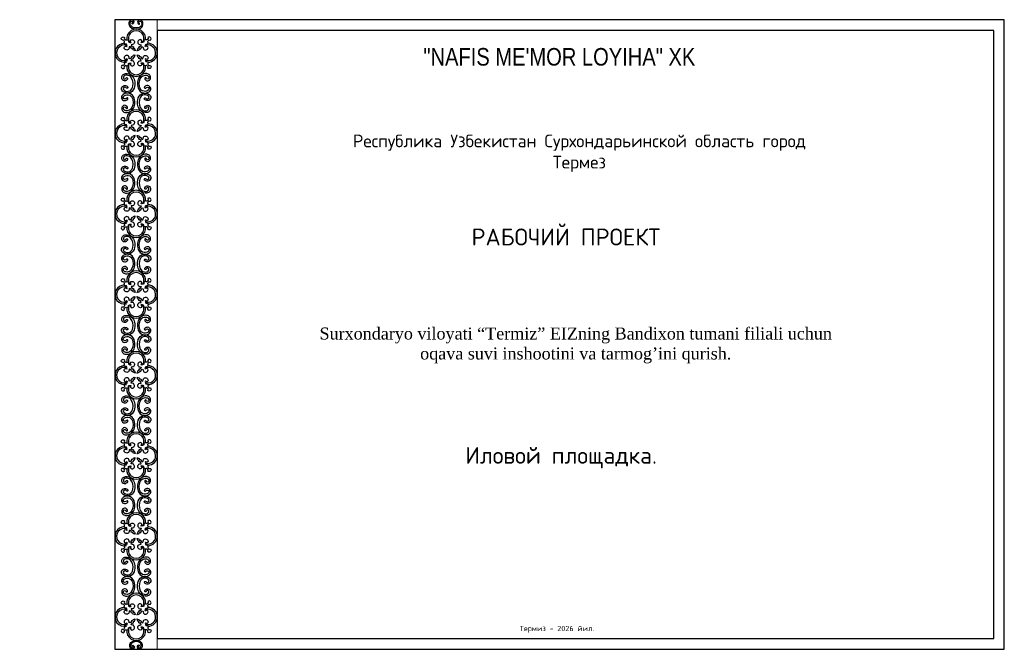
# Model space of a CAD drawing. Header units: millimetres. Extents: x -2765404 to 1548445, y -374876 to 1313256.
# Tile 74 of 77: x 11257 to 57757, y -1378 to 28333. Entities that reach past the tile are written whole.
import ezdxf

# ---------------------------------------------------------------- set-up
doc = ezdxf.new("R2010")
doc.units = ezdxf.units.MM
doc.layers.add('.', color=7, linetype='Continuous', lineweight=15)
for name, color, linetype in [('3', 2, 'Continuous'), ('7', 2, 'Continuous'), ('PDF _0', 7, 'Continuous'), ('PDF _Текст', 7, 'Continuous')]:
    doc.layers.add(name, color=color, linetype=linetype)
doc.styles.add('PDF ISOCPEUR', font='isocpeur.ttf')
doc.styles.add('Standard 1', font='isocpeur.ttf', dxfattribs={"height": 300})
doc.styles.add('Times Nev Roman', font='times.ttf', dxfattribs={"width": 0.9})
doc.styles.add('V@ler@Live', font='isocpeui.ttf')

# ---------------------------------------------------------------- blocks, each defined once
blk = doc.blocks.new('fgdhfh')
at = {"layer": '.'}
blk.add_lwpolyline([(-16904, 337796), (-18904, 337796), (-18904, 367496), (-16904, 367496)], close=True, dxfattribs=at)
at = {"layer": '3', "color": 0}
for centre, radius, start, end in [((-17903, 366610), 446, 352.8023, 187.1977), ((-17903, 366610), 367, 331.6514, 208.3486), ((-18457, 365942), 446, 90.3699, 281.8555), ((-18457, 365942), 367, 71.198, 284.4496), ((-17349, 365942), 367, 255.5504, 108.802), ((-17349, 365942), 446, 270.3699, 89.6301), ((-17903, 365274), 446, 172.8023, 7.1977), ((-17903, 365274), 367, 151.6514, 28.3486), ((-17903, 362807), 446, 352.8023, 187.1977), ((-17903, 362807), 367, 331.6514, 208.3486), ((-18457, 362139), 446, 90.3699, 281.8555), ((-18457, 362139), 367, 71.198, 284.4496), ((-17349, 362139), 367, 255.5504, 108.802), ((-17349, 362139), 446, 270.3699, 89.6301), ((-17903, 361471), 446, 172.8023, 7.1977), ((-17903, 361471), 367, 151.6514, 28.3486), ((-17903, 359004), 446, 352.8023, 187.1977), ((-17903, 359004), 367, 331.6514, 208.3486), ((-18457, 358336), 446, 90.3699, 281.8555), ((-18457, 358336), 367, 71.198, 284.4496), ((-17349, 358336), 367, 255.5504, 108.802), ((-17349, 358336), 446, 270.3699, 89.6301), ((-17903, 357668), 446, 172.8023, 7.1977), ((-17903, 357668), 367, 151.6514, 28.3486), ((-17903, 355201), 446, 352.8023, 187.1977), ((-17903, 355201), 367, 331.6514, 208.3486), ((-18457, 354533), 446, 90.3699, 281.8555), ((-18457, 354533), 367, 71.198, 284.4496), ((-17349, 354533), 367, 255.5504, 108.802), ((-17349, 354533), 446, 270.3699, 89.6301), ((-17903, 353865), 446, 172.8023, 7.1977), ((-17903, 353865), 367, 151.6514, 28.3486), ((-17903, 351398), 446, 352.8023, 187.1977), ((-17903, 351398), 367, 331.6514, 208.3486), ((-18457, 350730), 446, 90.3699, 281.8555), ((-18457, 350730), 367, 71.198, 284.4496), ((-17349, 350730), 367, 255.5504, 108.802), ((-17349, 350730), 446, 270.3699, 89.6301), ((-17903, 350062), 367, 151.6514, 28.3486), ((-17903, 350062), 446, 172.8023, 7.1977), ((-17903, 347595), 446, 352.8023, 187.1977), ((-17903, 347595), 367, 331.6514, 208.3486), ((-18457, 346927), 446, 90.3699, 281.8555), ((-17349, 346927), 446, 270.3699, 89.6301), ((-18457, 346927), 367, 71.198, 284.4496), ((-17349, 346927), 367, 255.5504, 108.802), ((-17903, 346259), 367, 151.6514, 28.3486), ((-17903, 346259), 446, 172.8023, 7.1977), ((-17903, 343792), 446, 352.8023, 187.1977), ((-17903, 343792), 367, 331.6514, 208.3486), ((-18457, 343124), 446, 90.3699, 281.8555), ((-18457, 343124), 367, 71.198, 284.4496), ((-17349, 343124), 367, 255.5504, 108.802), ((-17349, 343124), 446, 270.3699, 89.6301), ((-17903, 342456), 446, 172.8023, 7.1977), ((-17903, 342456), 367, 151.6514, 28.3486), ((-17903, 339989), 446, 352.8023, 187.1977), ((-17903, 339989), 367, 331.6514, 208.3486), ((-18457, 339321), 446, 90.3699, 281.8555), ((-18457, 339321), 367, 71.198, 284.4496), ((-17349, 339321), 367, 255.5504, 108.802), ((-17349, 339321), 446, 270.3699, 89.6301), ((-17903, 338653), 446, 172.8023, 7.1977), ((-17903, 338653), 367, 151.6514, 28.3486)]:
    blk.add_arc(centre, radius, start, end, dxfattribs=at)
at = {"layer": '7', "color": 0}
for points in [[(-17797, 367302, 1.171335), (-17751, 367320, -0.212752), (-17779, 367387, -0.727916), (-17673, 367407, -0.623218), (-17816, 367124, -0.262704), (-18140, 367209, -0.237755), (-18183, 367357, -0.443715), (-18087, 367434, -0.745645), (-18079, 367353, 1.73265), (-18058, 367317, 0.811819), (-18075, 367490, 0.438939), (-18241, 367363, 0.230751), (-18180, 367169, 0.259774), (-17807, 367068, 0.60335), (-17625, 367438, 0.724873), (-17836, 367392, 0.249002), (-17790, 367295)], [(-17942, 366040, -0.128235), (-17978, 366065, -0.546756), (-18071, 366133, -0.948488), (-18132, 366181, 0.267644), (-18225, 366223, -0.068938), (-18245, 366123, -0.717322), (-18470, 366184, -0.827575), (-18339, 366217, 0.222536), (-18365, 366348, -0.66545), (-18460, 366455, 0.313466), (-18470, 366502, 0.362338), (-18580, 366538, -0.501434), (-18573, 366667, -0.444163), (-18458, 366664, 0.337462), (-18437, 366568, 0.301427), (-18372, 366546, -0.66545), (-18262, 366454, 0.222536), (-18131, 366432, -0.827575), (-18101, 366563, -0.717322), (-18034, 366340, -0.068938), (-18133, 366318, 0.267644), (-18088, 366226, -0.948488), (-18039, 366166, -0.545107), (-17969, 366076, -0.11455), (-17942, 366040)], [(-17863, 366040, 0.128235), (-17827, 366065, 0.546756), (-17734, 366133, 0.948488), (-17673, 366181, -0.267644), (-17580, 366223, 0.068938), (-17561, 366123, 0.717322), (-17336, 366184, 0.827575), (-17466, 366217, -0.222536), (-17441, 366348, 0.66545), (-17346, 366455, -0.313466), (-17335, 366502, -0.362338), (-17226, 366538, 0.501434), (-17232, 366667, 0.444163), (-17348, 366664, -0.337462), (-17369, 366568, -0.301427), (-17434, 366546, 0.66545), (-17543, 366454, -0.222536), (-17675, 366432, 0.827575), (-17705, 366563, 0.717322), (-17772, 366340, 0.068938), (-17673, 366318, -0.267644), (-17717, 366226, 0.948488), (-17767, 366166, 0.545107), (-17837, 366076, 0.11455), (-17863, 366040)], [(-17942, 365844, 0.128235), (-17978, 365819, 0.546756), (-18071, 365751, 0.948488), (-18132, 365703, -0.267644), (-18225, 365660, 0.068938), (-18245, 365760, 0.717322), (-18470, 365699, 0.827575), (-18339, 365666, -0.222536), (-18365, 365535, 0.66545), (-18460, 365428, -0.313466), (-18470, 365381, -0.362338), (-18580, 365345, 0.501434), (-18573, 365216, 0.444163), (-18458, 365219, -0.337462), (-18437, 365315, -0.301427), (-18372, 365337, 0.66545), (-18262, 365429, -0.222536), (-18131, 365452, 0.827575), (-18101, 365320, 0.717322), (-18034, 365543, 0.068938), (-18133, 365566, -0.267644), (-18088, 365658, 0.948488), (-18039, 365717, 0.545107), (-17969, 365807, 0.11455), (-17942, 365844)], [(-17863, 365844, -0.128235), (-17827, 365819, -0.546756), (-17734, 365751, -0.948488), (-17673, 365703, 0.267644), (-17580, 365660, -0.068938), (-17561, 365760, -0.717322), (-17336, 365699, -0.827575), (-17466, 365666, 0.222536), (-17441, 365535, -0.66545), (-17346, 365428, 0.313466), (-17335, 365381, 0.362338), (-17226, 365345, -0.501434), (-17232, 365216, -0.444163), (-17348, 365219, 0.337462), (-17369, 365315, 0.301427), (-17434, 365337, -0.66545), (-17543, 365429, 0.222536), (-17675, 365452, -0.827575), (-17705, 365320, -0.717322), (-17772, 365543, -0.068938), (-17673, 365566, 0.267644), (-17717, 365658, -0.948488), (-17767, 365717, -0.545107), (-17837, 365807, -0.11455), (-17863, 365844)], [(-18305, 364341, -1.005755), (-18353, 364278, 0.212752), (-18446, 364317, 0.727916), (-18473, 364170, 0.595392), (-18057, 364366, 0.262704), (-18172, 364816, 0.221314), (-18394, 364877, 0.443715), (-18502, 364745, 0.745645), (-18390, 364733, -1.280079), (-18317, 364703, -0.74172), (-18580, 364728, -0.438939), (-18403, 364957, -0.218529), (-18117, 364872, -0.259774), (-17979, 364353, -0.58234), (-18516, 364103, -0.724873), (-18451, 364396, -0.218201), (-18295, 364331)], [(-17501, 364341, 1.005755), (-17453, 364278, -0.212752), (-17360, 364317, -0.727916), (-17332, 364170, -0.595392), (-17749, 364366, -0.262704), (-17634, 364816, -0.221314), (-17411, 364877, -0.443715), (-17303, 364745, -0.745645), (-17416, 364733, 1.280079), (-17489, 364703, 0.74172), (-17226, 364728, 0.438939), (-17403, 364957, 0.218529), (-17689, 364872, 0.259774), (-17827, 364353, 0.58234), (-17290, 364103, 0.724873), (-17355, 364396, 0.218201), (-17511, 364331)], [(-18305, 363740, 1.005755), (-18353, 363803, -0.212752), (-18446, 363763, -0.727916), (-18473, 363911, -0.595392), (-18057, 363714, -0.262704), (-18172, 363264, -0.221314), (-18394, 363204, -0.443715), (-18502, 363336, -0.745645), (-18390, 363347, 1.280079), (-18317, 363377, 0.74172), (-18580, 363352, 0.438939), (-18403, 363123, 0.218529), (-18117, 363208, 0.259774), (-17979, 363727, 0.58234), (-18516, 363977, 0.724873), (-18451, 363684, 0.218201), (-18295, 363749)], [(-17501, 363740, -1.005755), (-17453, 363803, 0.212752), (-17360, 363763, 0.727916), (-17332, 363911, 0.595392), (-17749, 363714, 0.262704), (-17634, 363264, 0.221314), (-17411, 363204, 0.443715), (-17303, 363336, 0.745645), (-17416, 363347, -1.280079), (-17489, 363377, -0.74172), (-17226, 363352, -0.438939), (-17403, 363123, -0.218529), (-17689, 363208, -0.259774), (-17827, 363727, -0.58234), (-17290, 363977, -0.724873), (-17355, 363684, -0.218201), (-17511, 363749)], [(-17942, 362237, -0.128235), (-17978, 362262, -0.546756), (-18071, 362330, -0.948488), (-18132, 362378, 0.267644), (-18225, 362420, -0.068938), (-18245, 362320, -0.717322), (-18470, 362381, -0.827575), (-18339, 362415, 0.222536), (-18365, 362545, -0.66545), (-18460, 362652, 0.313466), (-18470, 362699, 0.362338), (-18580, 362736, -0.501434), (-18573, 362864, -0.444163), (-18458, 362861, 0.337462), (-18437, 362765, 0.301427), (-18372, 362743, -0.66545), (-18262, 362651, 0.222536), (-18131, 362629, -0.827575), (-18101, 362760, -0.717322), (-18034, 362537, -0.068938), (-18133, 362515, 0.267644), (-18088, 362423, -0.948488), (-18039, 362363, -0.545107), (-17969, 362273, -0.11455), (-17942, 362237)], [(-17863, 362237, 0.128235), (-17827, 362262, 0.546756), (-17734, 362330, 0.948488), (-17673, 362378, -0.267644), (-17580, 362420, 0.068938), (-17561, 362320, 0.717322), (-17336, 362381, 0.827575), (-17466, 362415, -0.222536), (-17441, 362545, 0.66545), (-17346, 362652, -0.313466), (-17335, 362699, -0.362338), (-17226, 362736, 0.501434), (-17232, 362864, 0.444163), (-17348, 362861, -0.337462), (-17369, 362765, -0.301427), (-17434, 362743, 0.66545), (-17543, 362651, -0.222536), (-17675, 362629, 0.827575), (-17705, 362760, 0.717322), (-17772, 362537, 0.068938), (-17673, 362515, -0.267644), (-17717, 362423, 0.948488), (-17767, 362363, 0.545107), (-17837, 362273, 0.11455), (-17863, 362237)], [(-17942, 362041, 0.128235), (-17978, 362016, 0.546756), (-18071, 361948, 0.948488), (-18132, 361900, -0.267644), (-18225, 361858, 0.068938), (-18245, 361957, 0.717322), (-18470, 361896, 0.827575), (-18339, 361863, -0.222536), (-18365, 361732, 0.66545), (-18460, 361625, -0.313466), (-18470, 361578, -0.362338), (-18580, 361542, 0.501434), (-18573, 361413, 0.444163), (-18458, 361416, -0.337462), (-18437, 361512, -0.301427), (-18372, 361535, 0.66545), (-18262, 361626, -0.222536), (-18131, 361649, 0.827575), (-18101, 361517, 0.717322), (-18034, 361741, 0.068938), (-18133, 361763, -0.267644), (-18088, 361855, 0.948488), (-18039, 361914, 0.545107), (-17969, 362004, 0.11455), (-17942, 362041)], [(-17863, 362041, -0.128235), (-17827, 362016, -0.546756), (-17734, 361948, -0.948488), (-17673, 361900, 0.267644), (-17580, 361858, -0.068938), (-17561, 361957, -0.717322), (-17336, 361896, -0.827575), (-17466, 361863, 0.222536), (-17441, 361732, -0.66545), (-17346, 361625, 0.313466), (-17335, 361578, 0.362338), (-17226, 361542, -0.501434), (-17232, 361413, -0.444163), (-17348, 361416, 0.337462), (-17369, 361512, 0.301427), (-17434, 361535, -0.66545), (-17543, 361626, 0.222536), (-17675, 361649, -0.827575), (-17705, 361517, -0.717322), (-17772, 361741, -0.068938), (-17673, 361763, 0.267644), (-17717, 361855, -0.948488), (-17767, 361914, -0.545107), (-17837, 362004, -0.11455), (-17863, 362041)], [(-18305, 360538, -1.005755), (-18353, 360475, 0.212752), (-18446, 360514, 0.727916), (-18473, 360367, 0.595392), (-18057, 360563, 0.262704), (-18172, 361013, 0.221314), (-18394, 361074, 0.443715), (-18502, 360942, 0.745645), (-18390, 360930, -1.280079), (-18317, 360901, -0.74172), (-18580, 360926, -0.438939), (-18403, 361154, -0.218529), (-18117, 361069, -0.259774), (-17979, 360550, -0.58234), (-18516, 360301, -0.724873), (-18451, 360593, -0.218201), (-18295, 360528)], [(-17501, 360538, 1.005755), (-17453, 360475, -0.212752), (-17360, 360514, -0.727916), (-17332, 360367, -0.595392), (-17749, 360563, -0.262704), (-17634, 361013, -0.221314), (-17411, 361074, -0.443715), (-17303, 360942, -0.745645), (-17416, 360930, 1.280079), (-17489, 360901, 0.74172), (-17226, 360926, 0.438939), (-17403, 361154, 0.218529), (-17689, 361069, 0.259774), (-17827, 360550, 0.58234), (-17290, 360301, 0.724873), (-17355, 360593, 0.218201), (-17511, 360528)], [(-18305, 359937, 1.005755), (-18353, 360000, -0.212752), (-18446, 359960, -0.727916), (-18473, 360108, -0.595392), (-18057, 359911, -0.262704), (-18172, 359461, -0.221314), (-18394, 359401, -0.443715), (-18502, 359533, -0.745645), (-18390, 359544, 1.280079), (-18317, 359574, 0.74172), (-18580, 359549, 0.438939), (-18403, 359320, 0.218529), (-18117, 359405, 0.259774), (-17979, 359924, 0.58234), (-18516, 360174, 0.724873), (-18451, 359881, 0.218201), (-18295, 359946)], [(-17501, 359937, -1.005755), (-17453, 360000, 0.212752), (-17360, 359960, 0.727916), (-17332, 360108, 0.595392), (-17749, 359911, 0.262704), (-17634, 359461, 0.221314), (-17411, 359401, 0.443715), (-17303, 359533, 0.745645), (-17416, 359544, -1.280079), (-17489, 359574, -0.74172), (-17226, 359549, -0.438939), (-17403, 359320, -0.218529), (-17689, 359405, -0.259774), (-17827, 359924, -0.58234), (-17290, 360174, -0.724873), (-17355, 359881, -0.218201), (-17511, 359946)], [(-17942, 358434, -0.128235), (-17978, 358459, -0.546756), (-18071, 358527, -0.948488), (-18132, 358575, 0.267644), (-18225, 358617, -0.068938), (-18245, 358517, -0.717322), (-18470, 358578, -0.827575), (-18339, 358612, 0.222536), (-18365, 358743, -0.66545), (-18460, 358849, 0.313466), (-18470, 358897, 0.362338), (-18580, 358933, -0.501434), (-18573, 359061, -0.444163), (-18458, 359058, 0.337462), (-18437, 358962, 0.301427), (-18372, 358940, -0.66545), (-18262, 358848, 0.222536), (-18131, 358826, -0.827575), (-18101, 358957, -0.717322), (-18034, 358734, -0.068938), (-18133, 358712, 0.267644), (-18088, 358620, -0.948488), (-18039, 358560, -0.545107), (-17969, 358470, -0.11455), (-17942, 358434)], [(-17863, 358434, 0.128235), (-17827, 358459, 0.546756), (-17734, 358527, 0.948488), (-17673, 358575, -0.267644), (-17580, 358617, 0.068938), (-17561, 358517, 0.717322), (-17336, 358578, 0.827575), (-17466, 358612, -0.222536), (-17441, 358743, 0.66545), (-17346, 358849, -0.313466), (-17335, 358897, -0.362338), (-17226, 358933, 0.501434), (-17232, 359061, 0.444163), (-17348, 359058, -0.337462), (-17369, 358962, -0.301427), (-17434, 358940, 0.66545), (-17543, 358848, -0.222536), (-17675, 358826, 0.827575), (-17705, 358957, 0.717322), (-17772, 358734, 0.068938), (-17673, 358712, -0.267644), (-17717, 358620, 0.948488), (-17767, 358560, 0.545107), (-17837, 358470, 0.11455), (-17863, 358434)], [(-17942, 358238, 0.128235), (-17978, 358213, 0.546756), (-18071, 358145, 0.948488), (-18132, 358097, -0.267644), (-18225, 358055, 0.068938), (-18245, 358154, 0.717322), (-18470, 358093, 0.827575), (-18339, 358060, -0.222536), (-18365, 357929, 0.66545), (-18460, 357822, -0.313466), (-18470, 357775, -0.362338), (-18580, 357739, 0.501434), (-18573, 357610, 0.444163), (-18458, 357614, -0.337462), (-18437, 357709, -0.301427), (-18372, 357732, 0.66545), (-18262, 357823, -0.222536), (-18131, 357846, 0.827575), (-18101, 357714, 0.717322), (-18034, 357938, 0.068938), (-18133, 357960, -0.267644), (-18088, 358052, 0.948488), (-18039, 358111, 0.545107), (-17969, 358201, 0.11455), (-17942, 358238)], [(-17863, 358238, -0.128235), (-17827, 358213, -0.546756), (-17734, 358145, -0.948488), (-17673, 358097, 0.267644), (-17580, 358055, -0.068938), (-17561, 358154, -0.717322), (-17336, 358093, -0.827575), (-17466, 358060, 0.222536), (-17441, 357929, -0.66545), (-17346, 357822, 0.313466), (-17335, 357775, 0.362338), (-17226, 357739, -0.501434), (-17232, 357610, -0.444163), (-17348, 357614, 0.337462), (-17369, 357709, 0.301427), (-17434, 357732, -0.66545), (-17543, 357823, 0.222536), (-17675, 357846, -0.827575), (-17705, 357714, -0.717322), (-17772, 357938, -0.068938), (-17673, 357960, 0.267644), (-17717, 358052, -0.948488), (-17767, 358111, -0.545107), (-17837, 358201, -0.11455), (-17863, 358238)], [(-18305, 356735, -1.005755), (-18353, 356672, 0.212752), (-18446, 356712, 0.727916), (-18473, 356564, 0.595392), (-18057, 356760, 0.262704), (-18172, 357211, 0.221314), (-18394, 357271, 0.443715), (-18502, 357139, 0.745645), (-18390, 357128, -1.280079), (-18317, 357098, -0.74172), (-18580, 357123, -0.438939), (-18403, 357351, -0.218529), (-18117, 357266, -0.259774), (-17979, 356747, -0.58234), (-18516, 356498, -0.724873), (-18451, 356790, -0.218201), (-18295, 356725)], [(-17501, 356735, 1.005755), (-17453, 356672, -0.212752), (-17360, 356712, -0.727916), (-17332, 356564, -0.595392), (-17749, 356760, -0.262704), (-17634, 357211, -0.221314), (-17411, 357271, -0.443715), (-17303, 357139, -0.745645), (-17416, 357128, 1.280079), (-17489, 357098, 0.74172), (-17226, 357123, 0.438939), (-17403, 357351, 0.218529), (-17689, 357266, 0.259774), (-17827, 356747, 0.58234), (-17290, 356498, 0.724873), (-17355, 356790, 0.218201), (-17511, 356725)], [(-18305, 356134, 1.005755), (-18353, 356197, -0.212752), (-18446, 356157, -0.727916), (-18473, 356305, -0.595392), (-18057, 356108, -0.262704), (-18172, 355658, -0.221314), (-18394, 355598, -0.443715), (-18502, 355730, -0.745645), (-18390, 355741, 1.280079), (-18317, 355771, 0.74172), (-18580, 355746, 0.438939), (-18403, 355517, 0.218529), (-18117, 355602, 0.259774), (-17979, 356121, 0.58234), (-18516, 356371, 0.724873), (-18451, 356079, 0.218201), (-18295, 356144)], [(-17501, 356134, -1.005755), (-17453, 356197, 0.212752), (-17360, 356157, 0.727916), (-17332, 356305, 0.595392), (-17749, 356108, 0.262704), (-17634, 355658, 0.221314), (-17411, 355598, 0.443715), (-17303, 355730, 0.745645), (-17416, 355741, -1.280079), (-17489, 355771, -0.74172), (-17226, 355746, -0.438939), (-17403, 355517, -0.218529), (-17689, 355602, -0.259774), (-17827, 356121, -0.58234), (-17290, 356371, -0.724873), (-17355, 356079, -0.218201), (-17511, 356144)], [(-17942, 354631, -0.128235), (-17978, 354656, -0.546756), (-18071, 354724, -0.948488), (-18132, 354772, 0.267644), (-18225, 354814, -0.068938), (-18245, 354714, -0.717322), (-18470, 354775, -0.827575), (-18339, 354809, 0.222536), (-18365, 354940, -0.66545), (-18460, 355046, 0.313466), (-18470, 355094, 0.362338), (-18580, 355130, -0.501434), (-18573, 355259, -0.444163), (-18458, 355255, 0.337462), (-18437, 355160, 0.301427), (-18372, 355137, -0.66545), (-18262, 355045, 0.222536), (-18131, 355023, -0.827575), (-18101, 355154, -0.717322), (-18034, 354931, -0.068938), (-18133, 354909, 0.267644), (-18088, 354817, -0.948488), (-18039, 354757, -0.545107), (-17969, 354667, -0.11455), (-17942, 354631)], [(-17863, 354631, 0.128235), (-17827, 354656, 0.546756), (-17734, 354724, 0.948488), (-17673, 354772, -0.267644), (-17580, 354814, 0.068938), (-17561, 354714, 0.717322), (-17336, 354775, 0.827575), (-17466, 354809, -0.222536), (-17441, 354940, 0.66545), (-17346, 355046, -0.313466), (-17335, 355094, -0.362338), (-17226, 355130, 0.501434), (-17232, 355259, 0.444163), (-17348, 355255, -0.337462), (-17369, 355160, -0.301427), (-17434, 355137, 0.66545), (-17543, 355045, -0.222536), (-17675, 355023, 0.827575), (-17705, 355154, 0.717322), (-17772, 354931, 0.068938), (-17673, 354909, -0.267644), (-17717, 354817, 0.948488), (-17767, 354757, 0.545107), (-17837, 354667, 0.11455), (-17863, 354631)], [(-17942, 354435, 0.128235), (-17978, 354410, 0.546756), (-18071, 354342, 0.948488), (-18132, 354294, -0.267644), (-18225, 354252, 0.068938), (-18245, 354352, 0.717322), (-18470, 354290, 0.827575), (-18339, 354257, -0.222536), (-18365, 354126, 0.66545), (-18460, 354019, -0.313466), (-18470, 353972, -0.362338), (-18580, 353936, 0.501434), (-18573, 353807, 0.444163), (-18458, 353811, -0.337462), (-18437, 353906, -0.301427), (-18372, 353929, 0.66545), (-18262, 354021, -0.222536), (-18131, 354043, 0.827575), (-18101, 353911, 0.717322), (-18034, 354135, 0.068938), (-18133, 354157, -0.267644), (-18088, 354249, 0.948488), (-18039, 354308, 0.545107), (-17969, 354398, 0.11455), (-17942, 354435)], [(-17863, 354435, -0.128235), (-17827, 354410, -0.546756), (-17734, 354342, -0.948488), (-17673, 354294, 0.267644), (-17580, 354252, -0.068938), (-17561, 354352, -0.717322), (-17336, 354290, -0.827575), (-17466, 354257, 0.222536), (-17441, 354126, -0.66545), (-17346, 354019, 0.313466), (-17335, 353972, 0.362338), (-17226, 353936, -0.501434), (-17232, 353807, -0.444163), (-17348, 353811, 0.337462), (-17369, 353906, 0.301427), (-17434, 353929, -0.66545), (-17543, 354021, 0.222536), (-17675, 354043, -0.827575), (-17705, 353911, -0.717322), (-17772, 354135, -0.068938), (-17673, 354157, 0.267644), (-17717, 354249, -0.948488), (-17767, 354308, -0.545107), (-17837, 354398, -0.11455), (-17863, 354435)], [(-18305, 352932, -1.005755), (-18353, 352869, 0.212752), (-18446, 352909, 0.727916), (-18473, 352761, 0.595392), (-18057, 352957, 0.262704), (-18172, 353408, 0.221314), (-18394, 353468, 0.443715), (-18502, 353336, 0.745645), (-18390, 353325, -1.280079), (-18317, 353295, -0.74172), (-18580, 353320, -0.438939), (-18403, 353549, -0.218529), (-18117, 353464, -0.259774), (-17979, 352945, -0.58234), (-18516, 352695, -0.724873), (-18451, 352987, -0.218201), (-18295, 352922)], [(-17501, 352932, 1.005755), (-17453, 352869, -0.212752), (-17360, 352909, -0.727916), (-17332, 352761, -0.595392), (-17749, 352957, -0.262704), (-17634, 353408, -0.221314), (-17411, 353468, -0.443715), (-17303, 353336, -0.745645), (-17416, 353325, 1.280079), (-17489, 353295, 0.74172), (-17226, 353320, 0.438939), (-17403, 353549, 0.218529), (-17689, 353464, 0.259774), (-17827, 352945, 0.58234), (-17290, 352695, 0.724873), (-17355, 352987, 0.218201), (-17511, 352922)], [(-18305, 352331, 1.005755), (-18353, 352394, -0.212752), (-18446, 352354, -0.727916), (-18473, 352502, -0.595392), (-18057, 352306, -0.262704), (-18172, 351855, -0.221314), (-18394, 351795, -0.443715), (-18502, 351927, -0.745645), (-18390, 351938, 1.280079), (-18317, 351968, 0.74172), (-18580, 351943, 0.438939), (-18403, 351714, 0.218529), (-18117, 351799, 0.259774), (-17979, 352318, 0.58234), (-18516, 352568, 0.724873), (-18451, 352276, 0.218201), (-18295, 352341)], [(-17501, 352331, -1.005755), (-17453, 352394, 0.212752), (-17360, 352354, 0.727916), (-17332, 352502, 0.595392), (-17749, 352306, 0.262704), (-17634, 351855, 0.221314), (-17411, 351795, 0.443715), (-17303, 351927, 0.745645), (-17416, 351938, -1.280079), (-17489, 351968, -0.74172), (-17226, 351943, -0.438939), (-17403, 351714, -0.218529), (-17689, 351799, -0.259774), (-17827, 352318, -0.58234), (-17290, 352568, -0.724873), (-17355, 352276, -0.218201), (-17511, 352341)], [(-17942, 350828, -0.128235), (-17978, 350853, -0.546756), (-18071, 350921, -0.948488), (-18132, 350969, 0.267644), (-18225, 351011, -0.068938), (-18245, 350911, -0.717322), (-18470, 350973, -0.827575), (-18339, 351006, 0.222536), (-18365, 351137, -0.66545), (-18460, 351244, 0.313466), (-18470, 351291, 0.362338), (-18580, 351327, -0.501434), (-18573, 351456, -0.444163), (-18458, 351452, 0.337462), (-18437, 351357, 0.301427), (-18372, 351334, -0.66545), (-18262, 351242, 0.222536), (-18131, 351220, -0.827575), (-18101, 351352, -0.717322), (-18034, 351128, -0.068938), (-18133, 351106, 0.267644), (-18088, 351014, -0.948488), (-18039, 350954, -0.545107), (-17969, 350865, -0.11455), (-17942, 350828)], [(-17863, 350828, 0.128235), (-17827, 350853, 0.546756), (-17734, 350921, 0.948488), (-17673, 350969, -0.267644), (-17580, 351011, 0.068938), (-17561, 350911, 0.717322), (-17336, 350973, 0.827575), (-17466, 351006, -0.222536), (-17441, 351137, 0.66545), (-17346, 351244, -0.313466), (-17335, 351291, -0.362338), (-17226, 351327, 0.501434), (-17232, 351456, 0.444163), (-17348, 351452, -0.337462), (-17369, 351357, -0.301427), (-17434, 351334, 0.66545), (-17543, 351242, -0.222536), (-17675, 351220, 0.827575), (-17705, 351352, 0.717322), (-17772, 351128, 0.068938), (-17673, 351106, -0.267644), (-17717, 351014, 0.948488), (-17767, 350954, 0.545107), (-17837, 350865, 0.11455), (-17863, 350828)], [(-17942, 350632, 0.128235), (-17978, 350607, 0.546756), (-18071, 350539, 0.948488), (-18132, 350491, -0.267644), (-18225, 350449, 0.068938), (-18245, 350549, 0.717322), (-18470, 350488, 0.827575), (-18339, 350454, -0.222536), (-18365, 350323, 0.66545), (-18460, 350216, -0.313466), (-18470, 350169, -0.362338), (-18580, 350133, 0.501434), (-18573, 350004, 0.444163), (-18458, 350008, -0.337462), (-18437, 350103, -0.301427), (-18372, 350126, 0.66545), (-18262, 350218, -0.222536), (-18131, 350240, 0.827575), (-18101, 350108, 0.717322), (-18034, 350332, 0.068938), (-18133, 350354, -0.267644), (-18088, 350446, 0.948488), (-18039, 350506, 0.545107), (-17969, 350595, 0.11455), (-17942, 350632)], [(-17863, 350632, -0.128235), (-17827, 350607, -0.546756), (-17734, 350539, -0.948488), (-17673, 350491, 0.267644), (-17580, 350449, -0.068938), (-17561, 350549, -0.717322), (-17336, 350488, -0.827575), (-17466, 350454, 0.222536), (-17441, 350323, -0.66545), (-17346, 350216, 0.313466), (-17335, 350169, 0.362338), (-17226, 350133, -0.501434), (-17232, 350004, -0.444163), (-17348, 350008, 0.337462), (-17369, 350103, 0.301427), (-17434, 350126, -0.66545), (-17543, 350218, 0.222536), (-17675, 350240, -0.827575), (-17705, 350108, -0.717322), (-17772, 350332, -0.068938), (-17673, 350354, 0.267644), (-17717, 350446, -0.948488), (-17767, 350506, -0.545107), (-17837, 350595, -0.11455), (-17863, 350632)], [(-18305, 349129, -1.005755), (-18353, 349066, 0.212752), (-18446, 349106, 0.727916), (-18473, 348958, 0.595392), (-18057, 349154, 0.262704), (-18172, 349605, 0.221314), (-18394, 349665, 0.443715), (-18502, 349533, 0.745645), (-18390, 349522, -1.280079), (-18317, 349492, -0.74172), (-18580, 349517, -0.438939), (-18403, 349746, -0.218529), (-18117, 349661, -0.259774), (-17979, 349142, -0.58234), (-18516, 348892, -0.724873), (-18451, 349184, -0.218201), (-18295, 349119)], [(-17501, 349129, 1.005755), (-17453, 349066, -0.212752), (-17360, 349106, -0.727916), (-17332, 348958, -0.595392), (-17749, 349154, -0.262704), (-17634, 349605, -0.221314), (-17411, 349665, -0.443715), (-17303, 349533, -0.745645), (-17416, 349522, 1.280079), (-17489, 349492, 0.74172), (-17226, 349517, 0.438939), (-17403, 349746, 0.218529), (-17689, 349661, 0.259774), (-17827, 349142, 0.58234), (-17290, 348892, 0.724873), (-17355, 349184, 0.218201), (-17511, 349119)], [(-18305, 348528, 1.005755), (-18353, 348591, -0.212752), (-18446, 348551, -0.727916), (-18473, 348699, -0.595392), (-18057, 348503, -0.262704), (-18172, 348052, -0.221314), (-18394, 347992, -0.443715), (-18502, 348124, -0.745645), (-18390, 348135, 1.280079), (-18317, 348165, 0.74172), (-18580, 348140, 0.438939), (-18403, 347912, 0.218529), (-18117, 347997, 0.259774), (-17979, 348515, 0.58234), (-18516, 348765, 0.724873), (-18451, 348473, 0.218201), (-18295, 348538)], [(-17501, 348528, -1.005755), (-17453, 348591, 0.212752), (-17360, 348551, 0.727916), (-17332, 348699, 0.595392), (-17749, 348503, 0.262704), (-17634, 348052, 0.221314), (-17411, 347992, 0.443715), (-17303, 348124, 0.745645), (-17416, 348135, -1.280079), (-17489, 348165, -0.74172), (-17226, 348140, -0.438939), (-17403, 347912, -0.218529), (-17689, 347997, -0.259774), (-17827, 348515, -0.58234), (-17290, 348765, -0.724873), (-17355, 348473, -0.218201), (-17511, 348538)], [(-17942, 347025, -0.128235), (-17978, 347050, -0.546756), (-18071, 347118, -0.948488), (-18132, 347166, 0.267644), (-18225, 347208, -0.068938), (-18245, 347108, -0.717322), (-18470, 347170, -0.827575), (-18339, 347203, 0.222536), (-18365, 347334, -0.66545), (-18460, 347441, 0.313466), (-18470, 347488, 0.362338), (-18580, 347524, -0.501434), (-18573, 347653, -0.444163), (-18458, 347649, 0.337462), (-18437, 347554, 0.301427), (-18372, 347531, -0.66545), (-18262, 347439, 0.222536), (-18131, 347417, -0.827575), (-18101, 347549, -0.717322), (-18034, 347325, -0.068938), (-18133, 347303, 0.267644), (-18088, 347211, -0.948488), (-18039, 347152, -0.545107), (-17969, 347062, -0.11455), (-17942, 347025)], [(-17863, 347025, 0.128235), (-17827, 347050, 0.546756), (-17734, 347118, 0.948488), (-17673, 347166, -0.267644), (-17580, 347208, 0.068938), (-17561, 347108, 0.717322), (-17336, 347170, 0.827575), (-17466, 347203, -0.222536), (-17441, 347334, 0.66545), (-17346, 347441, -0.313466), (-17335, 347488, -0.362338), (-17226, 347524, 0.501434), (-17232, 347653, 0.444163), (-17348, 347649, -0.337462), (-17369, 347554, -0.301427), (-17434, 347531, 0.66545), (-17543, 347439, -0.222536), (-17675, 347417, 0.827575), (-17705, 347549, 0.717322), (-17772, 347325, 0.068938), (-17673, 347303, -0.267644), (-17717, 347211, 0.948488), (-17767, 347152, 0.545107), (-17837, 347062, 0.11455), (-17863, 347025)], [(-17942, 346829, 0.128235), (-17978, 346804, 0.546756), (-18071, 346736, 0.948488), (-18132, 346688, -0.267644), (-18225, 346646, 0.068938), (-18245, 346746, 0.717322), (-18470, 346685, 0.827575), (-18339, 346651, -0.222536), (-18365, 346520, 0.66545), (-18460, 346414, -0.313466), (-18470, 346366, -0.362338), (-18580, 346330, 0.501434), (-18573, 346201, 0.444163), (-18458, 346205, -0.337462), (-18437, 346301, -0.301427), (-18372, 346323, 0.66545), (-18262, 346415, -0.222536), (-18131, 346437, 0.827575), (-18101, 346306, 0.717322), (-18034, 346529, 0.068938), (-18133, 346551, -0.267644), (-18088, 346643, 0.948488), (-18039, 346703, 0.545107), (-17969, 346793, 0.11455), (-17942, 346829)], [(-17863, 346829, -0.128235), (-17827, 346804, -0.546756), (-17734, 346736, -0.948488), (-17673, 346688, 0.267644), (-17580, 346646, -0.068938), (-17561, 346746, -0.717322), (-17336, 346685, -0.827575), (-17466, 346651, 0.222536), (-17441, 346520, -0.66545), (-17346, 346414, 0.313466), (-17335, 346366, 0.362338), (-17226, 346330, -0.501434), (-17232, 346201, -0.444163), (-17348, 346205, 0.337462), (-17369, 346301, 0.301427), (-17434, 346323, -0.66545), (-17543, 346415, 0.222536), (-17675, 346437, -0.827575), (-17705, 346306, -0.717322), (-17772, 346529, -0.068938), (-17673, 346551, 0.267644), (-17717, 346643, -0.948488), (-17767, 346703, -0.545107), (-17837, 346793, -0.11455), (-17863, 346829)], [(-18305, 345326, -1.005755), (-18353, 345263, 0.212752), (-18446, 345303, 0.727916), (-18473, 345155, 0.595392), (-18057, 345352, 0.262704), (-18172, 345802, 0.221314), (-18394, 345862, 0.443715), (-18502, 345730, 0.745645), (-18390, 345719, -1.280079), (-18317, 345689, -0.74172), (-18580, 345714, -0.438939), (-18403, 345943, -0.218529), (-18117, 345858, -0.259774), (-17979, 345339, -0.58234), (-18516, 345089, -0.724873), (-18451, 345381, -0.218201), (-18295, 345316)], [(-17501, 345326, 1.005755), (-17453, 345263, -0.212752), (-17360, 345303, -0.727916), (-17332, 345155, -0.595392), (-17749, 345352, -0.262704), (-17634, 345802, -0.221314), (-17411, 345862, -0.443715), (-17303, 345730, -0.745645), (-17416, 345719, 1.280079), (-17489, 345689, 0.74172), (-17226, 345714, 0.438939), (-17403, 345943, 0.218529), (-17689, 345858, 0.259774), (-17827, 345339, 0.58234), (-17290, 345089, 0.724873), (-17355, 345381, 0.218201), (-17511, 345316)], [(-18305, 344725, 1.005755), (-18353, 344788, -0.212752), (-18446, 344749, -0.727916), (-18473, 344896, -0.595392), (-18057, 344700, -0.262704), (-18172, 344250, -0.221314), (-18394, 344189, -0.443715), (-18502, 344321, -0.745645), (-18390, 344333, 1.280079), (-18317, 344362, 0.74172), (-18580, 344337, 0.438939), (-18403, 344109, 0.218529), (-18117, 344194, 0.259774), (-17979, 344713, 0.58234), (-18516, 344962, 0.724873), (-18451, 344670, 0.218201), (-18295, 344735)], [(-17501, 344725, -1.005755), (-17453, 344788, 0.212752), (-17360, 344749, 0.727916), (-17332, 344896, 0.595392), (-17749, 344700, 0.262704), (-17634, 344250, 0.221314), (-17411, 344189, 0.443715), (-17303, 344321, 0.745645), (-17416, 344333, -1.280079), (-17489, 344362, -0.74172), (-17226, 344337, -0.438939), (-17403, 344109, -0.218529), (-17689, 344194, -0.259774), (-17827, 344713, -0.58234), (-17290, 344962, -0.724873), (-17355, 344670, -0.218201), (-17511, 344735)], [(-17942, 343222, -0.128235), (-17978, 343247, -0.546756), (-18071, 343315, -0.948488), (-18132, 343363, 0.267644), (-18225, 343405, -0.068938), (-18245, 343306, -0.717322), (-18470, 343367, -0.827575), (-18339, 343400, 0.222536), (-18365, 343531, -0.66545), (-18460, 343638, 0.313466), (-18470, 343685, 0.362338), (-18580, 343721, -0.501434), (-18573, 343850, -0.444163), (-18458, 343846, 0.337462), (-18437, 343751, 0.301427), (-18372, 343728, -0.66545), (-18262, 343637, 0.222536), (-18131, 343614, -0.827575), (-18101, 343746, -0.717322), (-18034, 343522, -0.068938), (-18133, 343500, 0.267644), (-18088, 343408, -0.948488), (-18039, 343349, -0.545107), (-17969, 343259, -0.11455), (-17942, 343222)], [(-17863, 343222, 0.128235), (-17827, 343247, 0.546756), (-17734, 343315, 0.948488), (-17673, 343363, -0.267644), (-17580, 343405, 0.068938), (-17561, 343306, 0.717322), (-17336, 343367, 0.827575), (-17466, 343400, -0.222536), (-17441, 343531, 0.66545), (-17346, 343638, -0.313466), (-17335, 343685, -0.362338), (-17226, 343721, 0.501434), (-17232, 343850, 0.444163), (-17348, 343846, -0.337462), (-17369, 343751, -0.301427), (-17434, 343728, 0.66545), (-17543, 343637, -0.222536), (-17675, 343614, 0.827575), (-17705, 343746, 0.717322), (-17772, 343522, 0.068938), (-17673, 343500, -0.267644), (-17717, 343408, 0.948488), (-17767, 343349, 0.545107), (-17837, 343259, 0.11455), (-17863, 343222)], [(-17942, 343026, 0.128235), (-17978, 343001, 0.546756), (-18071, 342933, 0.948488), (-18132, 342885, -0.267644), (-18225, 342843, 0.068938), (-18245, 342943, 0.717322), (-18470, 342882, 0.827575), (-18339, 342848, -0.222536), (-18365, 342717, 0.66545), (-18460, 342611, -0.313466), (-18470, 342563, -0.362338), (-18580, 342527, 0.501434), (-18573, 342399, 0.444163), (-18458, 342402, -0.337462), (-18437, 342498, -0.301427), (-18372, 342520, 0.66545), (-18262, 342612, -0.222536), (-18131, 342634, 0.827575), (-18101, 342503, 0.717322), (-18034, 342726, 0.068938), (-18133, 342748, -0.267644), (-18088, 342840, 0.948488), (-18039, 342900, 0.545107), (-17969, 342990, 0.11455), (-17942, 343026)], [(-17863, 343026, -0.128235), (-17827, 343001, -0.546756), (-17734, 342933, -0.948488), (-17673, 342885, 0.267644), (-17580, 342843, -0.068938), (-17561, 342943, -0.717322), (-17336, 342882, -0.827575), (-17466, 342848, 0.222536), (-17441, 342717, -0.66545), (-17346, 342611, 0.313466), (-17335, 342563, 0.362338), (-17226, 342527, -0.501434), (-17232, 342399, -0.444163), (-17348, 342402, 0.337462), (-17369, 342498, 0.301427), (-17434, 342520, -0.66545), (-17543, 342612, 0.222536), (-17675, 342634, -0.827575), (-17705, 342503, -0.717322), (-17772, 342726, -0.068938), (-17673, 342748, 0.267644), (-17717, 342840, -0.948488), (-17767, 342900, -0.545107), (-17837, 342990, -0.11455), (-17863, 343026)], [(-18305, 341523, -1.005755), (-18353, 341460, 0.212752), (-18446, 341500, 0.727916), (-18473, 341352, 0.595392), (-18057, 341549, 0.262704), (-18172, 341999, 0.221314), (-18394, 342059, 0.443715), (-18502, 341927, 0.745645), (-18390, 341916, -1.280079), (-18317, 341886, -0.74172), (-18580, 341911, -0.438939), (-18403, 342140, -0.218529), (-18117, 342055, -0.259774), (-17979, 341536, -0.58234), (-18516, 341286, -0.724873), (-18451, 341579, -0.218201), (-18295, 341514)], [(-17501, 341523, 1.005755), (-17453, 341460, -0.212752), (-17360, 341500, -0.727916), (-17332, 341352, -0.595392), (-17749, 341549, -0.262704), (-17634, 341999, -0.221314), (-17411, 342059, -0.443715), (-17303, 341927, -0.745645), (-17416, 341916, 1.280079), (-17489, 341886, 0.74172), (-17226, 341911, 0.438939), (-17403, 342140, 0.218529), (-17689, 342055, 0.259774), (-17827, 341536, 0.58234), (-17290, 341286, 0.724873), (-17355, 341579, 0.218201), (-17511, 341514)], [(-18305, 340922, 1.005755), (-18353, 340985, -0.212752), (-18446, 340946, -0.727916), (-18473, 341093, -0.595392), (-18057, 340897, -0.262704), (-18172, 340447, -0.221314), (-18394, 340386, -0.443715), (-18502, 340518, -0.745645), (-18390, 340530, 1.280079), (-18317, 340560, 0.74172), (-18580, 340534, 0.438939), (-18403, 340306, 0.218529), (-18117, 340391, 0.259774), (-17979, 340910, 0.58234), (-18516, 341159, 0.724873), (-18451, 340867, 0.218201), (-18295, 340932)], [(-17501, 340922, -1.005755), (-17453, 340985, 0.212752), (-17360, 340946, 0.727916), (-17332, 341093, 0.595392), (-17749, 340897, 0.262704), (-17634, 340447, 0.221314), (-17411, 340386, 0.443715), (-17303, 340518, 0.745645), (-17416, 340530, -1.280079), (-17489, 340560, -0.74172), (-17226, 340534, -0.438939), (-17403, 340306, -0.218529), (-17689, 340391, -0.259774), (-17827, 340910, -0.58234), (-17290, 341159, -0.724873), (-17355, 340867, -0.218201), (-17511, 340932)], [(-17942, 339419, -0.128235), (-17978, 339444, -0.546756), (-18071, 339512, -0.948488), (-18132, 339560, 0.267644), (-18225, 339603, -0.068938), (-18245, 339503, -0.717322), (-18470, 339564, -0.827575), (-18339, 339597, 0.222536), (-18365, 339728, -0.66545), (-18460, 339835, 0.313466), (-18470, 339882, 0.362338), (-18580, 339918, -0.501434), (-18573, 340047, -0.444163), (-18458, 340044, 0.337462), (-18437, 339948, 0.301427), (-18372, 339925, -0.66545), (-18262, 339834, 0.222536), (-18131, 339811, -0.827575), (-18101, 339943, -0.717322), (-18034, 339719, -0.068938), (-18133, 339697, 0.267644), (-18088, 339605, -0.948488), (-18039, 339546, -0.545107), (-17969, 339456, -0.11455), (-17942, 339419)], [(-17863, 339419, 0.128235), (-17827, 339444, 0.546756), (-17734, 339512, 0.948488), (-17673, 339560, -0.267644), (-17580, 339603, 0.068938), (-17561, 339503, 0.717322), (-17336, 339564, 0.827575), (-17466, 339597, -0.222536), (-17441, 339728, 0.66545), (-17346, 339835, -0.313466), (-17335, 339882, -0.362338), (-17226, 339918, 0.501434), (-17232, 340047, 0.444163), (-17348, 340044, -0.337462), (-17369, 339948, -0.301427), (-17434, 339925, 0.66545), (-17543, 339834, -0.222536), (-17675, 339811, 0.827575), (-17705, 339943, 0.717322), (-17772, 339719, 0.068938), (-17673, 339697, -0.267644), (-17717, 339605, 0.948488), (-17767, 339546, 0.545107), (-17837, 339456, 0.11455), (-17863, 339419)], [(-17942, 339223, 0.128235), (-17978, 339198, 0.546756), (-18071, 339130, 0.948488), (-18132, 339082, -0.267644), (-18225, 339040, 0.068938), (-18245, 339140, 0.717322), (-18470, 339079, 0.827575), (-18339, 339046, -0.222536), (-18365, 338915, 0.66545), (-18460, 338808, -0.313466), (-18470, 338761, -0.362338), (-18580, 338725, 0.501434), (-18573, 338596, 0.444163), (-18458, 338599, -0.337462), (-18437, 338695, -0.301427), (-18372, 338717, 0.66545), (-18262, 338809, -0.222536), (-18131, 338831, 0.827575), (-18101, 338700, 0.717322), (-18034, 338923, 0.068938), (-18133, 338945, -0.267644), (-18088, 339037, 0.948488), (-18039, 339097, 0.545107), (-17969, 339187, 0.11455), (-17942, 339223)], [(-17863, 339223, -0.128235), (-17827, 339198, -0.546756), (-17734, 339130, -0.948488), (-17673, 339082, 0.267644), (-17580, 339040, -0.068938), (-17561, 339140, -0.717322), (-17336, 339079, -0.827575), (-17466, 339046, 0.222536), (-17441, 338915, -0.66545), (-17346, 338808, 0.313466), (-17335, 338761, 0.362338), (-17226, 338725, -0.501434), (-17232, 338596, -0.444163), (-17348, 338599, 0.337462), (-17369, 338695, 0.301427), (-17434, 338717, -0.66545), (-17543, 338809, 0.222536), (-17675, 338831, -0.827575), (-17705, 338700, -0.717322), (-17772, 338923, -0.068938), (-17673, 338945, 0.267644), (-17717, 339037, -0.948488), (-17767, 339097, -0.545107), (-17837, 339187, -0.11455), (-17863, 339223)], [(-17807, 337985, -1.005755), (-17766, 337954, 0.212752), (-17792, 337894, 0.727916), (-17696, 337876, 0.595392), (-17824, 338146, 0.262704), (-18116, 338070, 0.221314), (-18155, 337925, 0.443715), (-18069, 337856, 0.745645), (-18062, 337929, -1.280079), (-18042, 337976, -0.74172), (-18058, 337806, -0.438939), (-18207, 337920, -0.218529), (-18153, 338106, -0.259774), (-17816, 338196, -0.58234), (-17653, 337849, -0.724873), (-17843, 337890, -0.218201), (-17801, 337992)]]:
    blk.add_lwpolyline(points, format="xyb", dxfattribs=at)

msp = doc.modelspace()

# ---------------------------------------------------------------- hatches: boundary and pattern name
at = {"layer": 'PDF _0', "transparency": 33554559}
h = msp.add_hatch(color=256, dxfattribs=at)
h.paths.add_polyline_path([(11272, 3390), (11262, 3390), (11272, 3390)], flags=0)
h.paths.add_polyline_path([(11272, 3390), (11257, 3390), (11272, 3390)], flags=0)
h.paths.add_polyline_path([(11272, 3390), (11257, 3390), (11272, 3390)], flags=0)

# ---------------------------------------------------------------- linework, layer by layer
at = {"color": 0, "ltscale": 500}
msp.add_lwpolyline([(15757, -1373), (57757, -1373), (57757, 28327), (15757, 28327)], close=True, dxfattribs=at)
at = {"color": 0, "lineweight": 30, "ltscale": 500}
msp.add_lwpolyline([(17757, -873), (57257, -873), (57257, 27827), (17757, 27827)], close=True, dxfattribs=at)

# ---------------------------------------------------------------- block references
msp.add_blockref('fgdhfh', (34660, -339169))

# ---------------------------------------------------------------- texts
at = {"color": 0, "linetype": 'ByBlock', "insert": (30322, 26997), "char_height": 829.59, "attachment_point": 1, "style": 'Times Nev Roman'}
msp.add_mtext_dynamic_manual_height_columns('{\\fArial Narrow|b0|i0|c204|p34;\\W1;\\C256;"NAFIS ME\'MOR LOYIHA" XK} ', width=14772.59, gutter_width=1244, heights=[0], dxfattribs=at)
at = {"lineweight": 25, "ltscale": 5, "insert": (37688, 22030), "char_height": 600, "width": 21328, "attachment_point": 5, "style": 'Standard 1'}
msp.add_mtext('Республика Узбекистан Сурхондарьинской область город Термез', dxfattribs=at)
at = {"insert": (37053, 18478), "char_height": 800, "width": 9038.6, "attachment_point": 2, "style": 'Standard 1'}
msp.add_mtext('РАБОЧИЙ ПРОЕКТ', dxfattribs=at)
at = {"ltscale": 100, "insert": (37517, 12960), "char_height": 565.007, "width": 25643.66, "attachment_point": 5, "style": 'V@ler@Live'}
msp.add_mtext('{\\fTimes New Roman|b0|i0|c204|p18;Surxondaryo viloyati “Termiz” EIZning Bandixon tumani filiali uchun oqava suvi inshootini va tarmog’ini qurish.}', dxfattribs=at)
at = {"lineweight": 0, "ltscale": 25, "insert": (36629, -431), "char_height": 250, "width": 4765.84, "attachment_point": 5, "style": 'Standard 1'}
msp.add_mtext('Термиз - 2026 йил.', dxfattribs=at)
at = {"layer": 'PDF _Текст', "insert": (32300, 7163), "char_height": 791.62, "attachment_point": 7, "style": 'PDF ISOCPEUR'}
msp.add_mtext('Иловой площадка.', dxfattribs=at)

doc.saveas('drawing.dxf')
